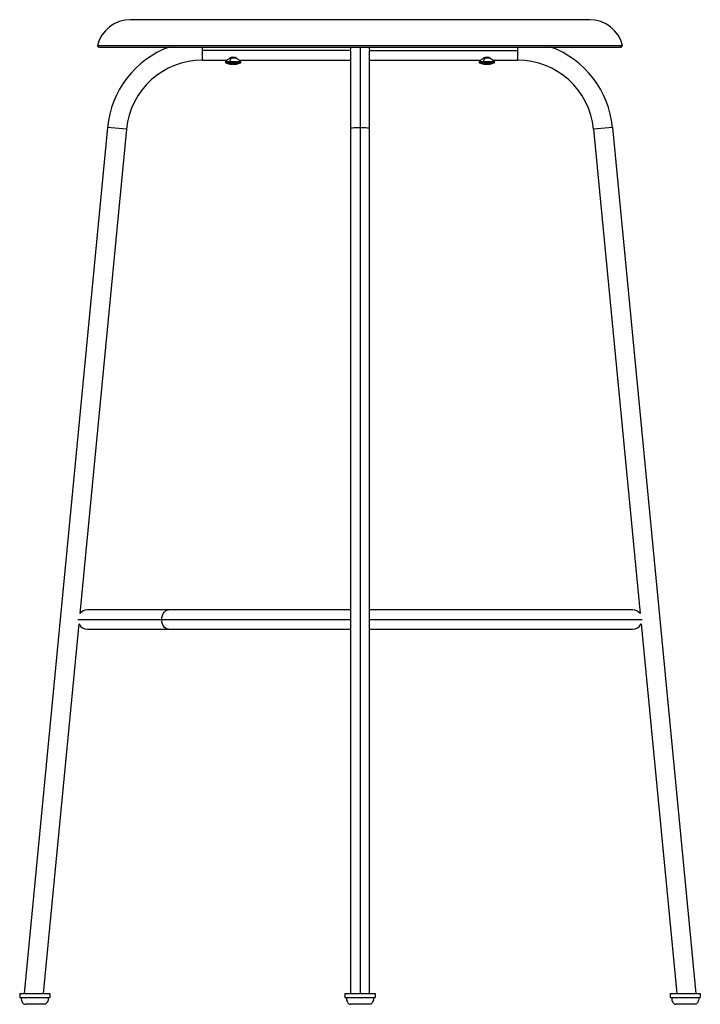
# Paper-space layout '_Left' of a CAD drawing. Header units: millimetres. Extents: x -249 to 249, y -5 to 717.
import ezdxf

# ---------------------------------------------------------------- set-up
doc = ezdxf.new("R2010")
doc.units = ezdxf.units.MM

psp = doc.layouts.new('_Left')

# ---------------------------------------------------------------- linework, layer by layer
at = {"color": 7, "linetype": 'Continuous', "lineweight": 25}
for p, q in [((168.22, 716.65), (-168.22, 716.65)), ((-192.5, 697.62), (192.5, 697.62)), ((-191.5, 696.62), (-192.5, 697.62)), ((-191.5, 696.62), (191.5, 696.62)), ((-115.45, 687), (-115.45, 696.62)), ((-7, 694), (-115.45, 694)), ((-7, 694), (-7, 3)), ((0, 696.62), (0, 3)), ((7, 3), (7, 694)), ((7, 694), (115.45, 694)), ((115.45, 696.62), (115.45, 687)), ((191.5, 696.62), (192.5, 697.62)), ((-115.45, 687), (-97.51, 687)), ((-97.03, 687.4), (-98.51, 685.92)), ((-98.51, 685.92), (-87.49, 685.92)), ((-90.35, 688.43), (-95.6, 688.43)), ((-94.4, 688.43), (-95.57, 685.92)), ((-87.49, 685.92), (-88.97, 687.4)), ((-88.49, 687), (-7, 687)), ((7, 687), (88.49, 687)), ((88.97, 687.4), (87.49, 685.92)), ((87.49, 685.92), (98.51, 685.92)), ((91.57, 688.43), (90.37, 685.92)), ((95.63, 688.43), (90.4, 688.43)), ((98.51, 685.92), (97.03, 687.4)), ((97.51, 687), (115.45, 687)), ((-98.37, 685.11), (-87.63, 685.11)), ((87.63, 685.11), (98.37, 685.11)), ((-185.13, 637.71), (-246.24, 3)), ((-171.19, 636.37), (-205.38, 281.32)), ((-171.19, 636.37), (-185.13, 637.71)), ((185.13, 637.71), (171.19, 636.37)), ((171.19, 636.37), (205.38, 281.32)), ((185.13, 637.71), (246.24, 3)), ((-7, 284), (-199.87, 284)), ((199.87, 284), (7, 284)), ((-206.84, 277), (-7, 277)), ((7, 277), (206.84, 277)), ((-206.1, 273.81), (-232.18, 3)), ((-199.87, 270), (-7, 270)), ((7, 270), (199.87, 270)), ((206.1, 273.81), (232.18, 3)), ((-249.49, 3), (-249.49, 0)), ((-249.49, 3), (-227.49, 3)), ((-249.49, 0), (-227.49, 0)), ((-227.49, 3), (-227.49, 0)), ((-11, 3), (-11, 0)), ((-11, 3), (11, 3)), ((-11, 0), (11, 0)), ((11, 3), (11, 0)), ((227.49, 3), (227.49, 0)), ((227.49, 3), (249.49, 3)), ((227.49, 0), (249.49, 0)), ((249.49, 3), (249.49, 0))]:
    psp.add_line(p, q, dxfattribs=at)
at = {"color": 7, "linetype": 'Continuous', "lineweight": 25, "flags": 128}
for points in [[(-7, 694), (-6.82, 695.56), (-6.49, 696.62)], [(6.49, 696.62), (6.82, 695.56), (7, 694)], [(-7, 637.04), (-6.82, 637.19), (-6.31, 637.33), (-5.47, 637.46), (-4.36, 637.56), (-3.04, 637.64), (-1.56, 637.69), (0, 637.71)], [(0, 637.71), (1.56, 637.69), (3.04, 637.64), (4.36, 637.56), (5.47, 637.46), (6.31, 637.33), (6.82, 637.19), (7, 637.04)], [(-145.38, 277), (-145.26, 278.56), (-144.89, 280.04), (-144.31, 281.36), (-143.53, 282.47), (-142.59, 283.31), (-141.55, 283.82), (-140.46, 284)], [(-140.46, 270), (-141.55, 270.18), (-142.59, 270.69), (-143.53, 271.53), (-144.31, 272.64), (-144.89, 273.96), (-145.26, 275.44), (-145.38, 277)]]:
    psp.add_lwpolyline(points, dxfattribs=at)
at = {"color": 7, "linetype": 'Continuous', "lineweight": 25}
for centre, radius, start, end in [((-168.22, 691.65), 25, 90, 166.18397), ((168.22, 691.65), 25, 13.81603, 90), ((-115.45, 631), 70, 110.37051, 174.5), ((115.45, 631), 70, 5.5, 69.62949), ((-115.45, 631), 56, 90, 174.5), ((-98.16, 685.57), 0.5, 135, 245.11235), ((-94.81, 685.58), 0.833, 155.64329, 213.82869), ((-87.84, 685.57), 0.5, 294.88765, 45), ((87.84, 685.57), 0.5, 135, 245.11235), ((91.11, 685.58), 0.817, 155.12271, 214.57405), ((98.16, 685.57), 0.5, 294.88765, 45), ((115.45, 631), 56, 5.5, 90), ((-93, 696.68), 12.75, 245.11235, 259.51584), ((-92.43, 688.09), 4.28, 224.09006, 247.51002), ((-95.02, 685.76), 1.65, 259.50402, 285.79372), ((-94.68, 689.09), 4.97, 267.53326, 276.04808), ((-93.34, 696.38), 12.26, 264.22076, 266.57411), ((-93.34, 696.38), 12.26, 266.57419, 275.77953), ((-92.66, 696.38), 12.26, 268.42772, 273.42591), ((-91.32, 689.1), 4.99, 260.93293, 279.06707), ((-90.98, 685.77), 1.66, 265.77327, 285.75868), ((-93, 696.68), 12.75, 280.48416, 294.88765), ((93, 696.68), 12.75, 245.11235, 259.56636), ((93.55, 688.21), 4.39, 224.81984, 248.03002), ((90.97, 685.66), 1.54, 259.56291, 286.3252), ((91.33, 689.24), 5.13, 267.36982, 275.73211), ((92.64, 696.33), 12.21, 264.20885, 266.56702), ((92.64, 696.33), 12.21, 266.56711, 275.79148), ((93.36, 696.33), 12.21, 268.29442, 273.433), ((94.67, 689.26), 5.14, 261.07104, 278.92896), ((95.03, 685.67), 1.55, 265.27046, 286.28559), ((93, 696.68), 12.75, 280.43364, 294.88765), ((-199.87, 277), 7, 90, 141.89223), ((199.87, 277), 7, 38.10777, 90), ((-199.87, 277), 7, 207.10777, 270), ((199.87, 277), 7, 270, 332.89223)]:
    psp.add_arc(centre, radius, start, end, dxfattribs=at)
for points, knots in [([(-97.51, 687), (-97.5, 687.02), (-97.46, 687.05), (-97.08, 687.37), (-96.27, 688.02), (-95.07, 688.8), (-93.92, 689.24), (-92.98, 689.36), (-92.05, 689.23), (-90.91, 688.79), (-89.73, 688.02), (-88.92, 687.36), (-88.54, 687.05), (-88.5, 687.02), (-88.49, 687)], [0, 0, 0, 0, 0.065606, 0.132369, 0.260365, 0.383012, 0.444554, 0.500387, 0.55828, 0.617522, 0.740039, 0.867423, 0.934288, 1, 1, 1, 1]), ([(88.49, 687), (88.5, 687.02), (88.54, 687.05), (88.91, 687.36), (89.73, 688.02), (90.92, 688.8), (92.07, 689.23), (93.01, 689.36), (93.94, 689.23), (95.09, 688.79), (96.27, 688.02), (97.09, 687.36), (97.46, 687.05), (97.5, 687.02), (97.51, 687)], [0, 0, 0, 0, 0.065472, 0.132096, 0.26015, 0.382778, 0.444176, 0.499882, 0.557866, 0.617203, 0.739789, 0.867528, 0.934331, 1, 1, 1, 1]), ([(-248.49, 0), (-248.45, -0.62), (-248.37, -1.85), (-247.82, -3.27), (-247.17, -4.18), (-246.63, -4.65), (-246.06, -4.95), (-245.67, -4.98), (-245.49, -5)], [0, 0, 0, 0, 0.291125, 0.577452, 0.704337, 0.815905, 0.913214, 1, 1, 1, 1]), ([(-248.49, 0), (-248.45, 0), (-248.38, 0), (-247.78, 0), (-246.86, 0), (-245.6, 0), (-244.08, 0), (-242.34, 0), (-240.45, 0), (-238.49, 0), (-236.52, 0), (-234.64, 0), (-232.89, 0), (-231.37, 0), (-230.11, 0), (-229.19, 0), (-228.59, 0), (-228.52, 0), (-228.49, 0)], [0, 0, 0, 0, 0.06248, 0.125, 0.187472, 0.25, 0.312472, 0.375, 0.437472, 0.5, 0.562472, 0.625, 0.687472, 0.75, 0.812472, 0.874999, 0.937486, 1, 1, 1, 1]), ([(-228.49, 0), (-228.53, -0.62), (-228.6, -1.85), (-229.15, -3.27), (-229.8, -4.18), (-230.34, -4.65), (-230.91, -4.95), (-231.3, -4.98), (-231.49, -5)], [0, 0, 0, 0, 0.291125, 0.577452, 0.704337, 0.815905, 0.913214, 1, 1, 1, 1]), ([(-10, 0), (-9.96, -0.62), (-9.88, -1.85), (-9.34, -3.27), (-8.68, -4.18), (-8.15, -4.65), (-7.58, -4.95), (-7.18, -4.98), (-7, -5)], [0, 0, 0, 0, 0.291125, 0.577452, 0.704337, 0.815905, 0.913214, 1, 1, 1, 1]), ([(-10, 0), (-9.96, 0), (-9.89, 0), (-9.29, 0), (-8.37, 0), (-7.12, 0), (-5.59, 0), (-3.85, 0), (-1.96, 0), (0, 0), (1.96, 0), (3.85, 0), (5.59, 0), (7.11, 0), (8.37, 0), (9.29, 0), (9.89, 0), (9.96, 0), (10, 0)], [0, 0, 0, 0, 0.06248, 0.125, 0.187472, 0.25, 0.312472, 0.375, 0.437472, 0.5, 0.562472, 0.625, 0.687472, 0.75, 0.812472, 0.874999, 0.937486, 1, 1, 1, 1]), ([(10, 0), (9.96, -0.62), (9.88, -1.85), (9.34, -3.27), (8.68, -4.18), (8.15, -4.65), (7.58, -4.95), (7.18, -4.98), (7, -5)], [0, 0, 0, 0, 0.291125, 0.577452, 0.704337, 0.815905, 0.913214, 1, 1, 1, 1]), ([(228.49, 0), (228.53, -0.62), (228.6, -1.85), (229.15, -3.27), (229.8, -4.18), (230.34, -4.65), (230.91, -4.95), (231.3, -4.98), (231.49, -5)], [0, 0, 0, 0, 0.291125, 0.577452, 0.704337, 0.815905, 0.913214, 1, 1, 1, 1]), ([(228.49, 0), (228.52, 0), (228.59, 0), (229.19, 0), (230.11, 0), (231.37, 0), (232.89, 0), (234.64, 0), (236.52, 0), (238.49, 0), (240.45, 0), (242.34, 0), (244.08, 0), (245.6, 0), (246.86, 0), (247.78, 0), (248.38, 0), (248.45, 0), (248.49, 0)], [0, 0, 0, 0, 0.06248, 0.125, 0.187472, 0.25, 0.312472, 0.375, 0.437472, 0.5, 0.562472, 0.625, 0.687472, 0.75, 0.812472, 0.874999, 0.937486, 1, 1, 1, 1]), ([(248.49, 0), (248.45, -0.62), (248.37, -1.85), (247.82, -3.27), (247.17, -4.18), (246.63, -4.65), (246.06, -4.95), (245.67, -4.98), (245.49, -5)], [0, 0, 0, 0, 0.291125, 0.577452, 0.704337, 0.815905, 0.913214, 1, 1, 1, 1])]:
    psp.add_open_spline(points, degree=3, knots=knots, dxfattribs=at)
for points in [[(-231.49, -5), (-231.6, -5), (-231.81, -5), (-233.42, -5), (-235.74, -5), (-238.49, -5), (-241.23, -5), (-243.56, -5), (-245.16, -5), (-245.38, -5), (-245.49, -5)], [(7, -5), (6.89, -5), (6.67, -5), (5.07, -5), (2.75, -5), (0, -5), (-2.75, -5), (-5.07, -5), (-6.67, -5), (-6.89, -5), (-7, -5)], [(245.49, -5), (245.38, -5), (245.16, -5), (243.56, -5), (241.23, -5), (238.49, -5), (235.74, -5), (233.42, -5), (231.81, -5), (231.6, -5), (231.49, -5)]]:
    psp.add_open_spline(points, degree=3, dxfattribs=at)

doc.saveas('drawing.dxf')
